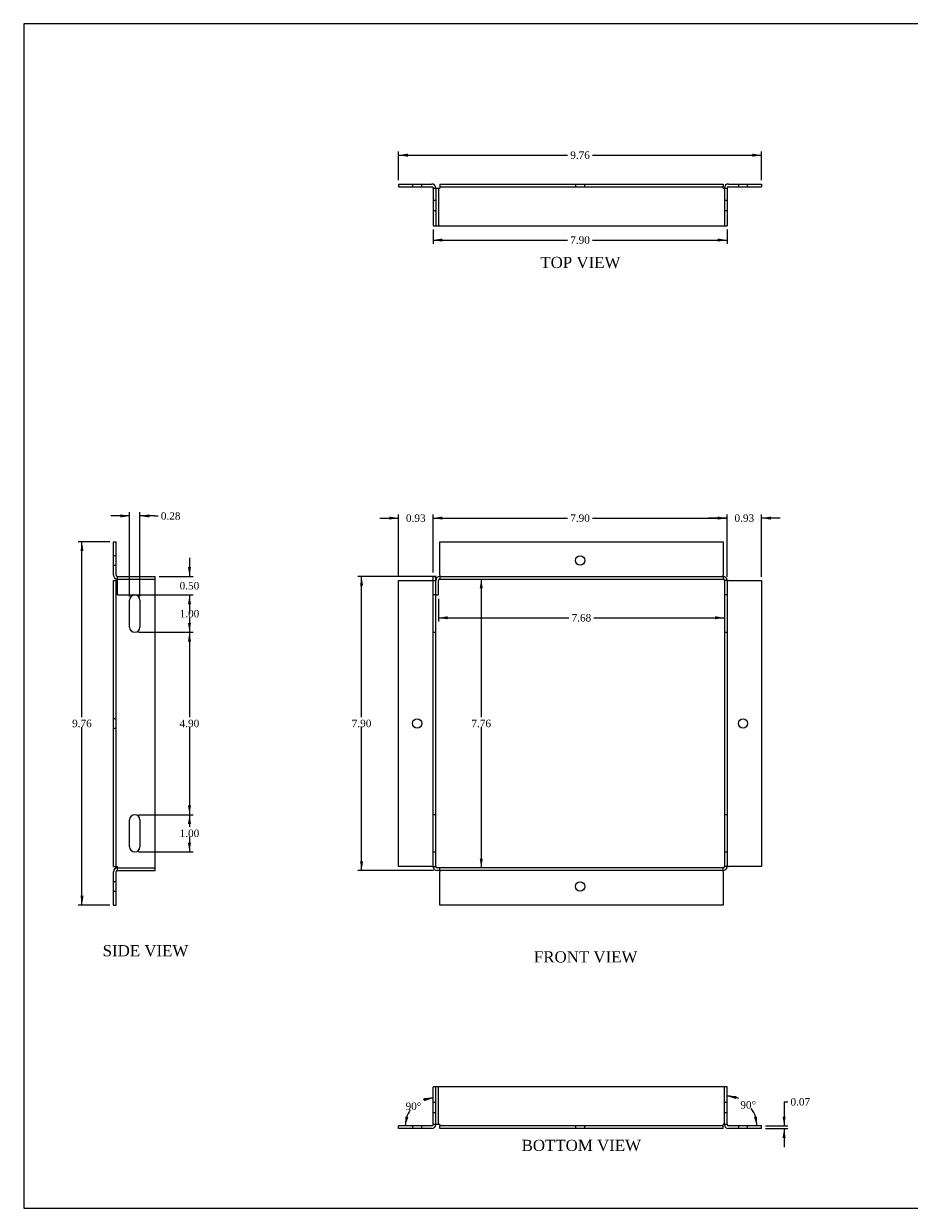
# Model space of a CAD drawing. Header units: inches. Extents: x 0.1 to 47.9, y -0.3 to 31.9.
# Tile 1 of 4: x 0.1 to 23.9, y 0.1 to 31.9. Entities that reach past the tile are written whole.
import ezdxf
from ezdxf.enums import TextEntityAlignment as Align
from ezdxf.lldxf.tags import DXFTag

# ---------------------------------------------------------------- set-up
doc = ezdxf.new("R2010")
doc.units = ezdxf.units.IN
doc.header["$MEASUREMENT"] = 0
doc.layers.add('COM55557-4', color=7, linetype='Continuous')
doc.layers.add('Default', color=7, linetype='Continuous')
doc.styles.add('SEACAD_Times_New_Roman', font='times.ttf')
tags = doc.linetypes.add('HIDDEN2', pattern=[0.1875, 0.125, -0.0625]).pattern_tags.tags
tags[6:7] = [DXFTag(74, 4), DXFTag(75, 0), DXFTag(340, '0'), DXFTag(46, 0.0), DXFTag(50, 0.0), DXFTag(44, 0.0), DXFTag(45, 0.0)]
tags[4:5] = [DXFTag(74, 4), DXFTag(75, 0), DXFTag(340, '0'), DXFTag(46, 0.0), DXFTag(50, 0.0), DXFTag(44, 0.0), DXFTag(45, 0.0)]
doc.dimstyles.new('HAMMOND_(STH_-_42x28)', dxfattribs={"dimtxt": 0.2, "dimasz": 0.25, "dimexe": 0.1, "dimexo": 0.1, "dimgap": 0.05, "dimtad": 0, "dimtih": 1, "dimtoh": 1, "dimzin": 0, "dimdsep": 46, "dimtxsty": 'SEACAD_Times_New_Roman', "dimblk1": '_SE_FILLED', "dimblk2": '_SE_FILLED', "dimsah": 1, "dimcen": 0.1, "dimadec": 0, "dimazin": 0, "dimtfac": 0.8, "dimtofl": 0, "dimtmove": 0, "dimatfit": 3, "dimfxl": 1, "dimtolj": 1, "dimtzin": 0, "dimarcsym": 0})

# ---------------------------------------------------------------- blocks, each defined once
blk = doc.blocks.new('SE')
at = {"layer": 'COM55557-4', "color": 7, "linetype": 'Continuous'}
for p, q in [((11.28, 17.096), (11.28, 17.988)), ((11.28, 17.988), (18.892, 17.988)), ((18.892, 17.988), (18.892, 17.096)), ((10.172, 16.952), (11.064, 16.952)), ((10.172, 9.268), (10.172, 16.952)), ((11.1, 16.952), (11.064, 16.952)), ((11.1, 9.268), (11.1, 17.06)), ((11.1, 17.06), (11.172, 17.06)), ((11.172, 9.268), (11.172, 17.06)), ((11.172, 16.56), (11.172, 16.952)), ((11.244, 16.56), (11.244, 16.952)), ((11.28, 17.096), (11.28, 17.06)), ((11.28, 17.06), (18.892, 17.06)), ((11.28, 16.988), (18.892, 16.988)), ((18.892, 17.06), (18.892, 17.096)), ((18.928, 16.952), (18.928, 9.268)), ((19, 16.952), (19, 9.268)), ((19.036, 16.952), (19, 16.952)), ((19.036, 16.952), (19.928, 16.952)), ((19.928, 16.952), (19.928, 9.268)), ((11.172, 16.56), (11.244, 16.56)), ((11.064, 9.268), (10.172, 9.268)), ((11.064, 9.268), (11.1, 9.268)), ((18.892, 9.232), (11.208, 9.232)), ((19, 9.268), (19.036, 9.268)), ((19.928, 9.268), (19.036, 9.268)), ((18.892, 9.16), (11.208, 9.16)), ((11.28, 9.16), (11.28, 9.124)), ((11.28, 8.232), (11.28, 9.124)), ((18.892, 9.124), (18.892, 9.16)), ((18.892, 9.124), (18.892, 8.232)), ((18.892, 8.232), (11.28, 8.232))]:
    blk.add_line(p, q, dxfattribs=at)
at = {"layer": 'COM55557-4', "color": 7, "linetype": 'HIDDEN2'}
for p, q in [((11.1, 16.952), (11.172, 16.952)), ((11.28, 17.06), (11.28, 16.988)), ((18.892, 17.06), (18.892, 16.988)), ((19, 16.952), (18.928, 16.952)), ((11.172, 16.56), (11.1, 16.56)), ((19, 16.56), (18.928, 16.56)), ((11.1, 15.56), (11.172, 15.56)), ((18.928, 15.56), (19, 15.56)), ((11.172, 10.66), (11.1, 10.66)), ((19, 10.66), (18.928, 10.66)), ((11.1, 9.66), (11.172, 9.66)), ((18.928, 9.66), (19, 9.66)), ((11.1, 9.268), (11.172, 9.268)), ((11.28, 9.16), (11.28, 9.232)), ((18.892, 9.16), (18.892, 9.232)), ((19, 9.268), (18.928, 9.268))]:
    blk.add_line(p, q, dxfattribs=at)
at = {"layer": 'COM55557-4', "color": 7, "linetype": 'Continuous'}
for centre in [(15.05, 17.488), (10.672, 13.11), (19.428, 13.11), (15.05, 8.732)]:
    blk.add_circle(centre, 0.125, dxfattribs=at)
for centre, radius, start, end in [((11.28, 16.952), 0.108, 90, 180), ((11.28, 16.952), 0.036, 90, 180), ((18.892, 16.952), 0.108, 0, 90), ((18.892, 16.952), 0.036, 0, 90), ((11.208, 9.268), 0.108, 180, 270), ((11.208, 9.268), 0.036, 180, 270), ((18.892, 9.268), 0.036, 270, 0), ((18.892, 9.268), 0.108, 270, 0)]:
    blk.add_arc(centre, radius, start, end, dxfattribs=at)
blk = doc.blocks.new('SE1')
at = {"layer": 'COM55557-4', "color": 7, "linetype": 'Continuous'}
for p, q in [((10.172, 27.598), (10.172, 27.526)), ((10.172, 27.598), (11.064, 27.598)), ((10.172, 27.526), (11.064, 27.526)), ((11.1, 27.49), (11.1, 26.473)), ((11.1, 27.49), (11.172, 27.49)), ((11.172, 27.49), (11.172, 27.49)), ((11.172, 27.49), (11.172, 26.473)), ((11.172, 27.49), (11.28, 27.49)), ((11.172, 27.49), (11.172, 26.473)), ((11.28, 27.598), (18.892, 27.598)), ((11.28, 27.598), (11.28, 27.526)), ((11.28, 27.526), (18.892, 27.526)), ((11.28, 27.526), (11.28, 27.49)), ((18.892, 27.598), (18.892, 27.526)), ((18.892, 27.49), (18.892, 27.526)), ((18.892, 27.49), (19, 27.49)), ((19, 27.49), (19, 26.473)), ((19.036, 27.598), (19.928, 27.598)), ((19.036, 27.526), (19.928, 27.526)), ((19.928, 27.598), (19.928, 27.526)), ((11.1, 26.473), (11.172, 26.473)), ((11.172, 26.473), (11.172, 26.473)), ((11.172, 26.473), (11.28, 26.473)), ((11.28, 26.473), (18.892, 26.473)), ((18.892, 26.473), (19, 26.473))]:
    blk.add_line(p, q, dxfattribs=at)
at = {"layer": 'COM55557-4', "color": 7, "linetype": 'HIDDEN2'}
for p, q in [((10.547, 27.598), (10.547, 27.526)), ((10.797, 27.526), (10.797, 27.598)), ((11.244, 27.49), (11.244, 26.473)), ((14.925, 27.598), (14.925, 27.526)), ((15.175, 27.526), (15.175, 27.598)), ((18.928, 27.49), (18.928, 26.473)), ((19.303, 27.598), (19.303, 27.526)), ((19.553, 27.526), (19.553, 27.598)), ((11.1, 27.167), (11.172, 27.167)), ((18.928, 27.167), (19, 27.167)), ((11.1, 26.886), (11.172, 26.886)), ((18.928, 26.886), (19, 26.886))]:
    blk.add_line(p, q, dxfattribs=at)
at = {"layer": 'COM55557-4', "color": 7, "linetype": 'Continuous'}
for centre, radius, start, end in [((11.064, 27.49), 0.108, 0, 90), ((11.064, 27.49), 0.036, 0, 90), ((19.036, 27.49), 0.108, 90, 180), ((19.036, 27.49), 0.036, 90, 180)]:
    blk.add_arc(centre, radius, start, end, dxfattribs=at)
blk = doc.blocks.new('SE3')
at = {"layer": 'COM55557-4', "color": 7, "linetype": 'Continuous'}
for p, q in [((2.511, 17.096), (2.511, 17.988)), ((2.511, 17.988), (2.583, 17.988)), ((2.583, 17.096), (2.583, 17.988)), ((2.511, 16.952), (2.583, 16.952)), ((2.511, 9.268), (2.511, 16.952)), ((2.583, 9.268), (2.583, 16.952)), ((2.619, 16.952), (2.583, 16.952)), ((2.619, 17.06), (3.636, 17.06)), ((2.619, 16.952), (2.619, 17.06)), ((3.636, 9.268), (3.636, 17.06)), ((2.942, 15.7), (2.942, 16.419)), ((3.223, 16.419), (3.223, 15.7)), ((2.942, 9.8), (2.942, 10.519)), ((3.223, 10.519), (3.223, 9.8)), ((2.511, 9.268), (2.583, 9.268)), ((2.583, 9.268), (2.619, 9.268)), ((2.619, 9.16), (2.619, 9.268)), ((3.636, 9.16), (3.636, 9.268)), ((2.511, 8.232), (2.511, 9.124)), ((2.583, 8.232), (2.583, 9.124)), ((2.619, 9.16), (3.636, 9.16)), ((2.511, 8.232), (2.583, 8.232))]:
    blk.add_line(p, q, dxfattribs=at)
at = {"layer": 'COM55557-4', "color": 7, "linetype": 'HIDDEN2'}
for p, q in [((2.583, 17.613), (2.511, 17.613)), ((2.511, 17.363), (2.583, 17.363)), ((2.619, 16.988), (3.636, 16.988)), ((2.619, 16.56), (2.619, 16.952)), ((2.619, 16.56), (3.636, 16.56)), ((2.583, 13.235), (2.511, 13.235)), ((2.511, 12.985), (2.583, 12.985)), ((2.619, 9.232), (3.636, 9.232)), ((2.583, 8.857), (2.511, 8.857)), ((2.511, 8.607), (2.583, 8.607))]:
    blk.add_line(p, q, dxfattribs=at)
at = {"layer": 'COM55557-4', "color": 7, "linetype": 'Continuous'}
for centre, radius, start, end in [((2.619, 17.096), 0.108, 180, 270), ((2.619, 17.096), 0.036, 180, 270), ((3.083, 16.419), 0.141, 0, 180), ((3.083, 15.7), 0.141, 180, 0), ((3.083, 10.519), 0.141, 0, 180), ((3.083, 9.8), 0.141, 180, 0), ((2.619, 9.124), 0.108, 90, 180), ((2.619, 9.124), 0.036, 90, 180)]:
    blk.add_arc(centre, radius, start, end, dxfattribs=at)
blk = doc.blocks.new('SE4')
at = {"layer": 'COM55557-4', "color": 7, "linetype": 'Continuous'}
for p, q in [((11.208, 3.353), (11.1, 3.353)), ((11.1, 2.336), (11.1, 3.353)), ((18.892, 3.353), (11.208, 3.353)), ((19, 3.353), (18.892, 3.353)), ((19, 2.336), (19, 3.353)), ((11.064, 2.3), (10.172, 2.3)), ((10.172, 2.228), (10.172, 2.3)), ((11.064, 2.228), (10.172, 2.228)), ((11.208, 2.336), (11.1, 2.336)), ((11.28, 2.336), (11.208, 2.336)), ((11.28, 2.336), (11.28, 2.3)), ((11.28, 2.228), (11.28, 2.3)), ((18.892, 2.3), (11.28, 2.3)), ((18.892, 2.228), (11.28, 2.228)), ((19, 2.336), (18.892, 2.336)), ((18.892, 2.3), (18.892, 2.336)), ((18.892, 2.228), (18.892, 2.3)), ((19.928, 2.3), (19.036, 2.3)), ((19.928, 2.228), (19.036, 2.228)), ((19.928, 2.228), (19.928, 2.3))]:
    blk.add_line(p, q, dxfattribs=at)
at = {"layer": 'COM55557-4', "color": 7, "linetype": 'HIDDEN2'}
for p, q in [((11.172, 2.336), (11.172, 3.353)), ((11.172, 2.336), (11.172, 3.353)), ((11.244, 2.336), (11.244, 3.353)), ((18.928, 2.336), (18.928, 3.353)), ((11.1, 2.94), (11.172, 2.94)), ((18.928, 2.94), (19, 2.94)), ((11.1, 2.659), (11.172, 2.659)), ((18.928, 2.659), (19, 2.659)), ((10.547, 2.3), (10.547, 2.228)), ((10.797, 2.228), (10.797, 2.3)), ((14.925, 2.3), (14.925, 2.228)), ((15.175, 2.228), (15.175, 2.3)), ((19.303, 2.3), (19.303, 2.228)), ((19.553, 2.228), (19.553, 2.3))]:
    blk.add_line(p, q, dxfattribs=at)
at = {"layer": 'COM55557-4', "color": 7, "linetype": 'Continuous'}
for centre, radius, start, end in [((11.064, 2.336), 0.108, 270, 0), ((11.064, 2.336), 0.036, 270, 0), ((19.036, 2.336), 0.108, 180, 270), ((19.036, 2.336), 0.036, 180, 270)]:
    blk.add_arc(centre, radius, start, end, dxfattribs=at)
blk = doc.blocks.new('DMBLK6443')
at = {"layer": 'Default', "linetype": 'Continuous', "transparency": 16777216}
for points in [[(9.137, 16.81), (9.22, 16.81), (9.178, 17.06)], [(9.137, 9.41), (9.178, 9.16), (9.22, 9.41)]]:
    blk.add_hatch(color=7, dxfattribs=at).paths.add_polyline_path(points)
at = {"layer": 'Default', "color": 7, "linetype": 'Continuous', "transparency": 16777216}
for p, q in [((11.18, 17.06), (9.078, 17.06)), ((9.178, 13.28), (9.178, 17.06)), ((9.178, 9.16), (9.178, 13.01)), ((11.108, 9.16), (9.078, 9.16))]:
    blk.add_line(p, q, dxfattribs=at)
at = {"layer": 'Default', "color": 7, "linetype": 'Continuous', "transparency": 16777216, "style": 'SEACAD_Times_New_Roman'}
blk.add_text('7.90', height=0.2, dxfattribs=at).set_placement((8.913, 13.21), align=Align.TOP_LEFT)
blk = doc.blocks.new('_SE_FILLED')
at = {"color": 0}
blk.add_line((0, 0), (-1, 0), dxfattribs=at)
blk.add_solid([(0, 0), (-1, -0.1665), (-1, 0.1665), (0, 0)], dxfattribs=at)
blk = doc.blocks.new('DMBLK6444')
at = {"layer": 'Default', "linetype": 'Continuous', "transparency": 16777216}
for points in [[(11.35, 18.667), (11.1, 18.625), (11.35, 18.584)], [(18.75, 18.667), (18.75, 18.584), (19, 18.625)]]:
    blk.add_hatch(color=7, dxfattribs=at).paths.add_polyline_path(points)
at = {"layer": 'Default', "color": 7, "linetype": 'Continuous', "transparency": 16777216}
for p, q in [((11.1, 17.16), (11.1, 18.725)), ((11.1, 18.625), (14.715, 18.625)), ((15.386, 18.625), (19, 18.625)), ((19, 17.052), (19, 18.725))]:
    blk.add_line(p, q, dxfattribs=at)
at = {"layer": 'Default', "color": 7, "linetype": 'Continuous', "transparency": 16777216, "style": 'SEACAD_Times_New_Roman'}
blk.add_text('7.90', height=0.2, dxfattribs=at).set_placement((14.785, 18.725), align=Align.TOP_LEFT)
blk = doc.blocks.new('DMBLK6445')
at = {"layer": 'Default', "linetype": 'Continuous', "transparency": 16777216}
for points in [[(2.692, 18.725), (2.692, 18.641), (2.942, 18.683)], [(3.473, 18.725), (3.223, 18.683), (3.473, 18.641)]]:
    blk.add_hatch(color=7, dxfattribs=at).paths.add_polyline_path(points)
at = {"layer": 'Default', "color": 7, "linetype": 'Continuous', "transparency": 16777216}
for p, q in [((2.942, 16.519), (2.942, 18.783)), ((3.223, 16.519), (3.223, 18.783)), ((2.942, 18.683), (2.442, 18.683)), ((3.614, 18.683), (3.223, 18.683)), ((3.614, 18.683), (3.714, 18.683))]:
    blk.add_line(p, q, dxfattribs=at)
at = {"layer": 'Default', "color": 7, "linetype": 'Continuous', "transparency": 16777216, "style": 'SEACAD_Times_New_Roman'}
blk.add_text('0.28', height=0.2, dxfattribs=at).set_placement((3.784, 18.783), align=Align.TOP_LEFT)
blk = doc.blocks.new('DMBLK6446')
at = {"layer": 'Default', "linetype": 'Continuous', "transparency": 16777216}
for points in [[(4.596, 16.31), (4.554, 16.56), (4.513, 16.31)], [(4.596, 15.81), (4.513, 15.81), (4.554, 15.56)]]:
    blk.add_hatch(color=7, dxfattribs=at).paths.add_polyline_path(points)
at = {"layer": 'Default', "color": 7, "linetype": 'Continuous', "transparency": 16777216}
for p, q in [((3.183, 16.56), (4.654, 16.56)), ((4.554, 16.56), (4.554, 16.23)), ((4.554, 15.96), (4.554, 15.56)), ((3.183, 15.56), (4.654, 15.56))]:
    blk.add_line(p, q, dxfattribs=at)
at = {"layer": 'Default', "color": 7, "linetype": 'Continuous', "transparency": 16777216, "style": 'SEACAD_Times_New_Roman'}
blk.add_text('1.00', height=0.2, dxfattribs=at).set_placement((4.289, 16.16), align=Align.TOP_LEFT)
blk = doc.blocks.new('DMBLK6447')
at = {"layer": 'Default', "linetype": 'Continuous', "transparency": 16777216}
for points in [[(4.596, 17.31), (4.513, 17.31), (4.554, 17.06)], [(4.596, 16.31), (4.554, 16.56), (4.513, 16.31)]]:
    blk.add_hatch(color=7, dxfattribs=at).paths.add_polyline_path(points)
at = {"layer": 'Default', "color": 7, "linetype": 'Continuous', "transparency": 16777216}
for p, q in [((4.554, 17.56), (4.554, 17.06)), ((3.736, 17.06), (4.654, 17.06)), ((3.183, 16.56), (4.654, 16.56)), ((4.554, 16.56), (4.554, 16.06))]:
    blk.add_line(p, q, dxfattribs=at)
at = {"layer": 'Default', "color": 7, "linetype": 'Continuous', "transparency": 16777216, "style": 'SEACAD_Times_New_Roman'}
blk.add_text('0.50', height=0.2, dxfattribs=at).set_placement((4.289, 16.91), align=Align.TOP_LEFT)
blk = doc.blocks.new('DMBLK6448')
at = {"layer": 'Default', "linetype": 'Continuous', "transparency": 16777216}
for points in [[(1.624, 17.738), (1.707, 17.738), (1.666, 17.988)], [(1.624, 8.482), (1.666, 8.232), (1.707, 8.482)]]:
    blk.add_hatch(color=7, dxfattribs=at).paths.add_polyline_path(points)
at = {"layer": 'Default', "color": 7, "linetype": 'Continuous', "transparency": 16777216}
for p, q in [((2.411, 17.988), (1.566, 17.988)), ((1.666, 13.28), (1.666, 17.988)), ((1.666, 8.232), (1.666, 13.01)), ((2.411, 8.232), (1.566, 8.232))]:
    blk.add_line(p, q, dxfattribs=at)
at = {"layer": 'Default', "color": 7, "linetype": 'Continuous', "transparency": 16777216, "style": 'SEACAD_Times_New_Roman'}
blk.add_text('9.76', height=0.2, dxfattribs=at).set_placement((1.4, 13.21), align=Align.TOP_LEFT)
blk = doc.blocks.new('DMBLK6450')
at = {"layer": 'Default', "linetype": 'Continuous', "transparency": 16777216}
for points in [[(11.35, 26.051), (11.35, 26.134), (11.1, 26.093)], [(18.75, 26.051), (19, 26.093), (18.75, 26.134)]]:
    blk.add_hatch(color=7, dxfattribs=at).paths.add_polyline_path(points)
at = {"layer": 'Default', "color": 7, "linetype": 'Continuous', "transparency": 16777216}
for p, q in [((11.1, 26.373), (11.1, 25.993)), ((11.1, 26.093), (14.715, 26.093)), ((15.386, 26.093), (19, 26.093)), ((19, 26.373), (19, 25.993))]:
    blk.add_line(p, q, dxfattribs=at)
at = {"layer": 'Default', "color": 7, "linetype": 'Continuous', "transparency": 16777216, "style": 'SEACAD_Times_New_Roman'}
blk.add_text('7.90', height=0.2, dxfattribs=at).set_placement((14.785, 26.193), align=Align.TOP_LEFT)
blk = doc.blocks.new('DMBLK6451')
at = {"layer": 'Default', "linetype": 'Continuous', "transparency": 16777216}
for points in [[(10.422, 28.414), (10.172, 28.372), (10.422, 28.33)], [(19.678, 28.414), (19.678, 28.33), (19.928, 28.372)]]:
    blk.add_hatch(color=7, dxfattribs=at).paths.add_polyline_path(points)
at = {"layer": 'Default', "color": 7, "linetype": 'Continuous', "transparency": 16777216}
for p, q in [((10.172, 27.698), (10.172, 28.472)), ((10.172, 28.372), (14.715, 28.372)), ((15.386, 28.372), (19.928, 28.372)), ((19.928, 27.698), (19.928, 28.472))]:
    blk.add_line(p, q, dxfattribs=at)
at = {"layer": 'Default', "color": 7, "linetype": 'Continuous', "transparency": 16777216, "style": 'SEACAD_Times_New_Roman'}
blk.add_text('9.76', height=0.2, dxfattribs=at).set_placement((14.785, 28.472), align=Align.TOP_LEFT)
blk = doc.blocks.new('DMBLK6452')
at = {"layer": 'Default', "linetype": 'Continuous', "transparency": 16777216}
for points in [[(18.75, 18.667), (18.75, 18.584), (19, 18.625)], [(20.178, 18.667), (19.928, 18.625), (20.178, 18.584)]]:
    blk.add_hatch(color=7, dxfattribs=at).paths.add_polyline_path(points)
at = {"layer": 'Default', "color": 7, "linetype": 'Continuous', "transparency": 16777216}
for p, q in [((19, 18.625), (18.5, 18.625)), ((19, 17.052), (19, 18.725)), ((19.928, 17.052), (19.928, 18.725)), ((20.428, 18.625), (19.928, 18.625))]:
    blk.add_line(p, q, dxfattribs=at)
at = {"layer": 'Default', "color": 7, "linetype": 'Continuous', "transparency": 16777216, "style": 'SEACAD_Times_New_Roman'}
blk.add_text('0.93', height=0.2, dxfattribs=at).set_placement((19.199, 18.725), align=Align.TOP_LEFT)
blk = doc.blocks.new('DMBLK6453')
at = {"layer": 'Default', "linetype": 'Continuous', "transparency": 16777216}
for points in [[(9.922, 18.667), (9.922, 18.584), (10.172, 18.625)], [(11.35, 18.667), (11.1, 18.625), (11.35, 18.584)]]:
    blk.add_hatch(color=7, dxfattribs=at).paths.add_polyline_path(points)
at = {"layer": 'Default', "color": 7, "linetype": 'Continuous', "transparency": 16777216}
for p, q in [((9.672, 18.625), (10.172, 18.625)), ((10.172, 17.052), (10.172, 18.725)), ((11.1, 17.16), (11.1, 18.725)), ((11.1, 18.625), (11.6, 18.625))]:
    blk.add_line(p, q, dxfattribs=at)
at = {"layer": 'Default', "color": 7, "linetype": 'Continuous', "transparency": 16777216, "style": 'SEACAD_Times_New_Roman'}
blk.add_text('0.93', height=0.2, dxfattribs=at).set_placement((10.371, 18.725), align=Align.TOP_LEFT)
blk = doc.blocks.new('DMBLK6461')
at = {"layer": 'Default', "linetype": 'Continuous', "transparency": 16777216}
for points in [[(10.861, 2.964), (11.1, 3.047), (10.847, 3.046)], [(10.353, 2.553), (10.353, 2.3), (10.436, 2.539)]]:
    blk.add_hatch(color=7, dxfattribs=at).paths.add_polyline_path(points)
at = {"layer": 'Default', "color": 7, "linetype": 'Continuous', "transparency": 16777216}
for start, end in [(90, 110.8355), (145.0204, 180)]:
    blk.add_arc((11.1, 2.3), 0.747, start, end, dxfattribs=at)
at = {"layer": 'Default', "color": 7, "linetype": 'Continuous', "transparency": 16777216, "style": 'SEACAD_Times_New_Roman'}
blk.add_text('90°', height=0.2, dxfattribs=at).set_placement((10.361, 2.928), align=Align.TOP_LEFT)
blk = doc.blocks.new('DMBLK6462')
at = {"layer": 'Default', "linetype": 'Continuous', "transparency": 16777216}
for points in [[(12.353, 16.738), (12.436, 16.738), (12.394, 16.988)], [(12.353, 9.482), (12.394, 9.232), (12.436, 9.482)]]:
    blk.add_hatch(color=7, dxfattribs=at).paths.add_polyline_path(points)
at = {"layer": 'Default', "color": 7, "linetype": 'Continuous', "transparency": 16777216}
for p, q in [((12.394, 16.988), (12.394, 13.28)), ((12.394, 13.01), (12.394, 9.232))]:
    blk.add_line(p, q, dxfattribs=at)
at = {"layer": 'Default', "color": 7, "linetype": 'Continuous', "transparency": 16777216, "style": 'SEACAD_Times_New_Roman'}
blk.add_text('7.76', height=0.2, dxfattribs=at).set_placement((12.129, 13.21), align=Align.TOP_LEFT)
blk = doc.blocks.new('DMBLK6463')
at = {"layer": 'Default', "linetype": 'Continuous', "transparency": 16777216}
for points in [[(11.494, 15.906), (11.494, 15.989), (11.244, 15.948)], [(18.678, 15.906), (18.928, 15.948), (18.678, 15.989)]]:
    blk.add_hatch(color=7, dxfattribs=at).paths.add_polyline_path(points)
at = {"layer": 'Default', "color": 7, "linetype": 'Continuous', "transparency": 16777216}
for p, q in [((11.244, 16.46), (11.244, 15.848)), ((11.244, 15.948), (14.751, 15.948)), ((15.422, 15.948), (18.928, 15.948))]:
    blk.add_line(p, q, dxfattribs=at)
at = {"layer": 'Default', "color": 7, "linetype": 'Continuous', "transparency": 16777216, "style": 'SEACAD_Times_New_Roman'}
blk.add_text('7.68', height=0.2, dxfattribs=at).set_placement((14.821, 16.048), align=Align.TOP_LEFT)
blk = doc.blocks.new('DMBLK6464')
at = {"layer": 'Default', "linetype": 'Continuous', "transparency": 16777216}
for points in [[(19.254, 3.103), (19, 3.101), (19.241, 3.021)], [(19.721, 2.54), (19.801, 2.3), (19.804, 2.553)]]:
    blk.add_hatch(color=7, dxfattribs=at).paths.add_polyline_path(points)
at = {"layer": 'Default', "color": 7, "linetype": 'Continuous', "transparency": 16777216}
for start, end in [(66.8212, 90), (0, 35.6124)]:
    blk.add_arc((19, 2.3), 0.801, start, end, dxfattribs=at)
at = {"layer": 'Default', "color": 7, "linetype": 'Continuous', "transparency": 16777216, "style": 'SEACAD_Times_New_Roman'}
blk.add_text('90°', height=0.2, dxfattribs=at).set_placement((19.356, 2.966), align=Align.TOP_LEFT)
blk = doc.blocks.new('DMBLK6465')
at = {"layer": 'Default', "linetype": 'Continuous', "transparency": 16777216}
for points in [[(20.574, 2.55), (20.491, 2.55), (20.533, 2.3)], [(20.574, 1.978), (20.533, 2.228), (20.491, 1.978)]]:
    blk.add_hatch(color=7, dxfattribs=at).paths.add_polyline_path(points)
at = {"layer": 'Default', "color": 7, "linetype": 'Continuous', "transparency": 16777216}
for p, q in [((20.533, 2.947), (20.633, 2.947)), ((20.533, 2.947), (20.533, 2.3)), ((20.028, 2.3), (20.633, 2.3)), ((20.028, 2.228), (20.633, 2.228)), ((20.533, 2.228), (20.533, 1.728))]:
    blk.add_line(p, q, dxfattribs=at)
at = {"layer": 'Default', "color": 7, "linetype": 'Continuous', "transparency": 16777216, "style": 'SEACAD_Times_New_Roman'}
blk.add_text('0.07', height=0.2, dxfattribs=at).set_placement((20.703, 3.047), align=Align.TOP_LEFT)
blk = doc.blocks.new('DMBLK6470')
at = {"layer": 'Default', "linetype": 'Continuous', "transparency": 16777216}
for points in [[(4.596, 15.31), (4.554, 15.56), (4.513, 15.31)], [(4.596, 10.91), (4.513, 10.91), (4.554, 10.66)]]:
    blk.add_hatch(color=7, dxfattribs=at).paths.add_polyline_path(points)
at = {"layer": 'Default', "color": 7, "linetype": 'Continuous', "transparency": 16777216}
for p, q in [((3.183, 15.56), (4.654, 15.56)), ((4.554, 15.56), (4.554, 13.28)), ((4.554, 13.01), (4.554, 10.66)), ((3.183, 10.66), (4.654, 10.66))]:
    blk.add_line(p, q, dxfattribs=at)
at = {"layer": 'Default', "color": 7, "linetype": 'Continuous', "transparency": 16777216, "style": 'SEACAD_Times_New_Roman'}
blk.add_text('4.90', height=0.2, dxfattribs=at).set_placement((4.289, 13.21), align=Align.TOP_LEFT)
blk = doc.blocks.new('DMBLK6471')
at = {"layer": 'Default', "linetype": 'Continuous', "transparency": 16777216}
for points in [[(4.596, 10.41), (4.554, 10.66), (4.513, 10.41)], [(4.596, 9.91), (4.513, 9.91), (4.554, 9.66)]]:
    blk.add_hatch(color=7, dxfattribs=at).paths.add_polyline_path(points)
at = {"layer": 'Default', "color": 7, "linetype": 'Continuous', "transparency": 16777216}
for p, q in [((3.183, 10.66), (4.654, 10.66)), ((4.554, 10.66), (4.554, 10.33)), ((4.554, 10.06), (4.554, 9.66)), ((3.183, 9.66), (4.654, 9.66))]:
    blk.add_line(p, q, dxfattribs=at)
at = {"layer": 'Default', "color": 7, "linetype": 'Continuous', "transparency": 16777216, "style": 'SEACAD_Times_New_Roman'}
blk.add_text('1.00', height=0.2, dxfattribs=at).set_placement((4.289, 10.26), align=Align.TOP_LEFT)
blk = doc.blocks.new('BORDER')
at = {"layer": 'Default', "color": 7, "linetype": 'Continuous'}
for p, q in [((0, 27.86), (-41.86, 27.86)), ((-41.86, 27.86), (-41.86, 0)), ((-41.86, 0), (0, 0))]:
    blk.add_line(p, q, dxfattribs=at)

msp = doc.modelspace()

# ---------------------------------------------------------------- block references
at = {"layer": 'Default', "color": 7, "xscale": 1.142, "yscale": 1.142, "zscale": 1.142}
msp.add_blockref('BORDER', (47.903, 0.088), dxfattribs=at)
at = {"layer": 'Default'}
for name in ['SE1', 'SE3', 'SE', 'SE4']:
    msp.add_blockref(name, (0, 0), dxfattribs=at)

# ---------------------------------------------------------------- texts
at = {"layer": 'Default', "color": 7, "linetype": 'Continuous', "style": 'SEACAD_Times_New_Roman'}
for s, p in [('TOP VIEW', (13.982, 25.642)), ('SIDE VIEW', (2.221, 7.156)), ('FRONT VIEW', (13.809, 6.99)), ('BOTTOM VIEW', (13.479, 1.928))]:
    msp.add_text(s, height=0.3, dxfattribs=at).set_placement(p, align=Align.TOP_LEFT)

# ---------------------------------------------------------------- dimensions: what is measured, and where the dimension line sits
at = {"layer": 'Default', "color": 7, "linetype": 'Continuous'}
for base, p1, p2, angle, picture, middle, dimtype in [((10.172, 28.372), (10.172, 27.598), (19.928, 27.598), 0, 'DMBLK6451', (15.05, 28.372), 161), ((11.1, 26.093), (11.1, 26.473), (19, 26.473), 0, 'DMBLK6450', (15.05, 26.093), 161), ((1.666, 8.232), (2.511, 8.232), (2.511, 17.988), 90, 'DMBLK6448', (1.666, 13.11), 161), ((4.554, 16.56), (3.636, 17.06), (3.083, 16.56), 90, 'DMBLK6447', (4.554, 16.81), 160), ((9.178, 17.06), (18.892, 9.16), (11.28, 17.06), 90, 'DMBLK6443', (9.178, 13.11), 160), ((12.394, 9.232), (15.086, 16.988), (18.892, 9.232), 90, 'DMBLK6462', (12.394, 13.11), 160), ((4.554, 16.56), (3.083, 16.56), (3.083, 15.56), 270, 'DMBLK6446', (4.554, 16.06), 161), ((4.554, 15.56), (3.083, 15.56), (3.083, 10.66), 270, 'DMBLK6470', (4.554, 13.11), 161), ((4.554, 10.66), (3.083, 10.66), (3.083, 9.66), 270, 'DMBLK6471', (4.554, 10.16), 161)]:
    dim = msp.add_linear_dim(base=base, p1=p1, p2=p2, angle=angle, text='\\A1;<>', dimstyle='HAMMOND_(STH_-_42x28)', dxfattribs=at)
    dim.commit()
    dim.dimension.update_dxf_attribs({"geometry": picture, "text_midpoint": middle, "dimtype": dimtype})
dim = msp.add_linear_dim(base=(2.942, 18.683), p1=(3.223, 16.419), p2=(2.942, 16.419), text='\\A1;<>', dimstyle='HAMMOND_(STH_-_42x28)', override={"dimtmove": 1}, dxfattribs=at)
dim.commit()
dim.dimension.update_dxf_attribs({"geometry": 'DMBLK6445', "text_midpoint": (3.714, 18.683), "dimtype": 160})
for base, p1, p2, picture, middle in [((11.1, 18.625), (10.172, 16.952), (11.1, 17.06), 'DMBLK6453', (10.636, 18.625)), ((19, 18.625), (11.1, 17.06), (19, 16.952), 'DMBLK6444', (15.05, 18.625)), ((19, 18.625), (19.928, 16.952), (19, 16.952), 'DMBLK6452', (19.464, 18.625)), ((18.928, 15.948), (11.244, 16.56), (18.928, 16.952), 'DMBLK6463', (15.086, 15.948))]:
    dim = msp.add_linear_dim(base=base, p1=p1, p2=p2, text='\\A1;<>', dimstyle='HAMMOND_(STH_-_42x28)', dxfattribs=at)
    dim.commit()
    dim.dimension.update_dxf_attribs({"geometry": picture, "text_midpoint": middle, "dimtype": 160})
for base, line1, line2, picture, middle in [((10.572, 2.828), ((11.1, 2.3), (11.1, 3.353)), ((11.1, 2.3), (10.172, 2.3)), 'DMBLK6461', (10.572, 2.828)), ((19.567, 2.866), ((19, 2.3), (19, 3.353)), ((19, 2.3), (19.928, 2.3)), 'DMBLK6464', (19.567, 2.866))]:
    dim = msp.add_angular_dim_2l(base=base, line1=line1, line2=line2, text='\\A1;<>', dimstyle='HAMMOND_(STH_-_42x28)', dxfattribs=at)
    dim.commit()
    dim.dimension.update_dxf_attribs({"geometry": picture, "text_midpoint": middle, "dimtype": 162})
dim = msp.add_linear_dim(base=(20.533, 2.3), p1=(19.928, 2.3), p2=(19.928, 2.228), angle=270, text='\\A1;<>', dimstyle='HAMMOND_(STH_-_42x28)', override={"dimtmove": 1}, dxfattribs=at)
dim.commit()
dim.dimension.update_dxf_attribs({"geometry": 'DMBLK6465', "text_midpoint": (20.633, 2.947), "dimtype": 161})

doc.saveas('drawing.dxf')
